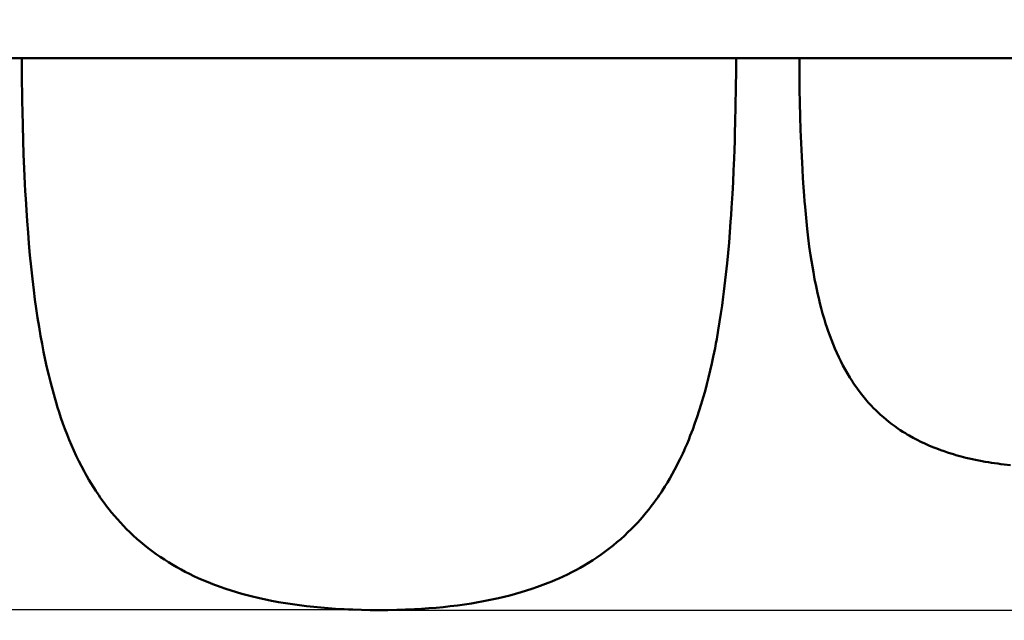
# Model space of a CAD drawing. Header units: millimetres. Extents: x 460 to 2336, y 1062 to 2601.
# Tile 3 of 9: x 844 to 1533, y 1413 to 1833. Entities that reach past the tile are written whole.
import ezdxf

# ---------------------------------------------------------------- set-up
doc = ezdxf.new("R2010")
doc.units = ezdxf.units.MM
doc.header["$LTSCALE"] = 10
doc.layers.add('Quota (ISO)', color=7, linetype='Continuous', lineweight=25)
doc.layers.add('Visibile (ISO)', color=7, linetype='Continuous', lineweight=50)
doc.styles.add('Testo nota (ISO)', font='tahoma.ttf')
doc.dimstyles.new('PENTA', dxfattribs={"dimscale": 10, "dimtxt": 2.5, "dimasz": 2.5, "dimexe": 3.175, "dimexo": 0, "dimgap": 0.762, "dimtad": 1, "dimrnd": 1e-08, "dimtxsty": 'Testo nota (ISO)', "dimcen": 0.09, "dimdle": 10, "dimclrd": 256, "dimclre": 256, "dimclrt": 256, "dimazin": 2, "dimtfac": 0.8, "dimtmove": 0, "dimatfit": 3, "dimfxl": 1, "dimtolj": 1, "dimlwd": -1, "dimlwe": -1, "dimarcsym": 0})

# ---------------------------------------------------------------- blocks, each defined once
blk = doc.blocks.new('*D31')
at = {"layer": 'Defpoints', "color": 0, "transparency": 16777216}
for p in [(768.68, 1806.97), (1827.18, 1806.97), (1827.18, 1300.11)]:
    blk.add_point(p, dxfattribs=at)
at = {"layer": 'Quota (ISO)', "transparency": 16777216}
for p, q in [((768.68, 1806.97), (768.68, 1268.36)), ((1827.18, 1806.97), (1827.18, 1268.36)), ((793.68, 1300.11), (1802.18, 1300.11))]:
    blk.add_line(p, q, dxfattribs=at)
for points in [[(793.68, 1304.28), (793.68, 1295.95), (768.68, 1300.11)], [(1802.18, 1304.28), (1802.18, 1295.95), (1827.18, 1300.11)]]:
    blk.add_solid(points, dxfattribs=at)
at = {"layer": 'Quota (ISO)', "transparency": 16777216, "insert": (1297.93, 1323.63), "char_height": 25, "attachment_point": 5, "style": 'Testo nota (ISO)'}
blk.add_mtext('\\A1;1058,5', dxfattribs=at)
blk = doc.blocks.new('*D43')
at = {"layer": 'Defpoints', "color": 0, "transparency": 16777216}
for p in [(1086.47, 2220.02), (496.84, 1420.26), (1108.27, 1420.26)]:
    blk.add_point(p, dxfattribs=at)
at = {"layer": 'Quota (ISO)', "transparency": 16777216}
for p, q in [((1086.47, 2220.02), (465.09, 2220.02)), ((496.84, 2195.02), (496.84, 1445.26)), ((1108.27, 1420.26), (465.09, 1420.26))]:
    blk.add_line(p, q, dxfattribs=at)
for points in [[(492.67, 2195.02), (501, 2195.02), (496.84, 2220.02)], [(492.67, 1445.26), (501, 1445.26), (496.84, 1420.26)]]:
    blk.add_solid(points, dxfattribs=at)
at = {"layer": 'Quota (ISO)', "transparency": 16777216, "insert": (476.15, 1820.41), "char_height": 25, "attachment_point": 5, "rotation": 90, "style": 'Testo nota (ISO)'}
blk.add_mtext('\\A1;800', dxfattribs=at)
blk = doc.blocks.new('*D47')
at = {"layer": 'Defpoints', "color": 0, "transparency": 16777216}
for p in [(1676.28, 2338.07), (2070.05, 2338.07), (1098.94, 1420.13)]:
    blk.add_point(p, dxfattribs=at)
at = {"layer": 'Quota (ISO)', "transparency": 16777216}
for p, q in [((1676.28, 2338.07), (2101.8, 2338.07)), ((2070.05, 1445.13), (2070.05, 2313.07)), ((1098.94, 1420.13), (2101.8, 1420.13))]:
    blk.add_line(p, q, dxfattribs=at)
for points in [[(2065.88, 2313.07), (2074.21, 2313.07), (2070.05, 2338.07)], [(2065.88, 1445.13), (2074.21, 1445.13), (2070.05, 1420.13)]]:
    blk.add_solid(points, dxfattribs=at)
at = {"layer": 'Quota (ISO)', "transparency": 16777216, "insert": (2049.41, 1879.1), "char_height": 25, "width": 417.2148, "attachment_point": 5, "rotation": 90, "style": 'Testo nota (ISO)'}
blk.add_mtext('\\A1;H MAX 300', dxfattribs=at)

msp = doc.modelspace()

# ---------------------------------------------------------------- linework, layer by layer
at = {"layer": 'Visibile (ISO)'}
for p, q in [((1802.933, 1806.514), (792.933, 1806.514)), ((845.861, 1806.514), (845.926, 1796.468)), ((1345.722, 1797.807), (1345.776, 1806.514)), ((1389.999, 1806.514), (1390.063, 1797.355)), ((845.926, 1796.468), (846.001, 1789.502)), ((1345.584, 1785.547), (1345.722, 1797.807)), ((1390.063, 1797.355), (1390.135, 1791.002)), ((846.001, 1789.502), (846.096, 1782.553)), ((1345.381, 1773.337), (1345.584, 1785.547)), ((1390.135, 1791.002), (1390.227, 1784.666)), ((1390.227, 1784.666), (1390.403, 1775.196)), ((846.096, 1782.553), (846.206, 1775.953)), ((846.206, 1775.953), (846.336, 1769.368)), ((1345.111, 1761.18), (1345.381, 1773.337)), ((1390.403, 1775.196), (1390.629, 1765.769)), ((846.336, 1769.368), (846.575, 1759.271)), ((1390.629, 1765.769), (1390.908, 1756.387)), ((846.575, 1759.271), (846.865, 1749.213)), ((1344.941, 1754.869), (1345.111, 1761.18)), ((1344.752, 1748.573), (1344.941, 1754.869)), ((1390.908, 1756.387), (1391.247, 1747.053)), ((846.865, 1749.213), (847.208, 1739.195)), ((1344.544, 1742.383), (1344.752, 1748.573)), ((1391.247, 1747.053), (1391.651, 1737.768)), ((847.208, 1739.195), (847.609, 1729.219)), ((1344.315, 1736.209), (1344.544, 1742.383)), ((1391.651, 1737.768), (1391.88, 1733.146)), ((1343.973, 1727.942), (1344.315, 1736.209)), ((1391.88, 1733.146), (1392.127, 1728.537)), ((847.609, 1729.219), (848.103, 1718.626)), ((1343.588, 1719.704), (1343.973, 1727.942)), ((1392.127, 1728.537), (1392.489, 1722.415)), ((848.103, 1718.626), (848.378, 1713.349)), ((1343.158, 1711.498), (1343.588, 1719.704)), ((1392.489, 1722.415), (1392.889, 1716.319)), ((1392.889, 1716.319), (1393.33, 1710.251)), ((848.378, 1713.349), (848.672, 1708.085)), ((1342.58, 1701.694), (1343.158, 1711.498)), ((1393.33, 1710.251), (1393.639, 1706.332)), ((848.672, 1708.085), (849.152, 1700.215)), ((1393.639, 1706.332), (1393.968, 1702.425)), ((1393.968, 1702.425), (1394.438, 1697.237)), ((849.152, 1700.215), (849.679, 1692.378)), ((1341.928, 1691.94), (1342.263, 1696.811)), ((1342.263, 1696.811), (1342.58, 1701.694)), ((1394.438, 1697.237), (1394.946, 1692.073)), ((849.679, 1692.378), (850.257, 1684.575)), ((1341.387, 1684.658), (1341.928, 1691.94)), ((1394.946, 1692.073), (1395.495, 1686.934)), ((850.257, 1684.575), (850.89, 1676.807)), ((1340.799, 1677.408), (1341.387, 1684.658)), ((1395.495, 1686.934), (1396.211, 1680.803)), ((850.89, 1676.807), (851.629, 1668.546)), ((1340.162, 1670.19), (1340.799, 1677.408)), ((1396.211, 1680.803), (1396.995, 1674.713)), ((1396.995, 1674.713), (1397.413, 1671.684)), ((851.629, 1668.546), (852.438, 1660.33)), ((1339.472, 1663.005), (1340.162, 1670.19)), ((1397.413, 1671.684), (1397.85, 1668.667)), ((1397.85, 1668.667), (1398.462, 1664.662)), ((1338.64, 1655.064), (1339.472, 1663.005)), ((1398.462, 1664.662), (1399.111, 1660.679)), ((1399.111, 1660.679), (1399.797, 1656.719)), ((852.438, 1660.33), (852.873, 1656.215)), ((852.873, 1656.215), (853.328, 1652.113)), ((1338.19, 1651.056), (1338.64, 1655.064)), ((1399.797, 1656.719), (1400.71, 1651.803)), ((853.328, 1652.113), (853.797, 1648.07)), ((853.797, 1648.07), (854.286, 1644.039)), ((1337.246, 1643.186), (1337.721, 1647.06)), ((1337.721, 1647.06), (1338.19, 1651.056)), ((1400.71, 1651.803), (1401.688, 1646.927)), ((1401.688, 1646.927), (1402.202, 1644.505)), ((854.286, 1644.039), (855.119, 1637.58)), ((1336.751, 1639.324), (1337.246, 1643.186)), ((1402.202, 1644.505), (1402.734, 1642.094)), ((1402.734, 1642.094), (1403.565, 1638.498)), ((855.119, 1637.58), (856.008, 1631.157)), ((1335.118, 1627.653), (1335.959, 1633.473)), ((1335.959, 1633.473), (1336.751, 1639.324)), ((1403.565, 1638.498), (1404.439, 1634.929)), ((1404.439, 1634.929), (1405.357, 1631.387)), ((856.008, 1631.157), (856.958, 1624.77)), ((1334.226, 1621.864), (1335.118, 1627.653)), ((1405.357, 1631.387), (1406.32, 1627.874)), ((1406.32, 1627.874), (1406.927, 1625.76)), ((856.958, 1624.77), (857.971, 1618.422)), ((1333.281, 1616.109), (1334.226, 1621.864)), ((1406.927, 1625.76), (1407.551, 1623.658)), ((1407.551, 1623.658), (1408.411, 1620.872)), ((1408.411, 1620.872), (1409.305, 1618.108)), ((857.971, 1618.422), (859.051, 1612.115)), ((1332.186, 1609.876), (1333.281, 1616.109)), ((1409.305, 1618.108), (1410.233, 1615.366)), ((1410.233, 1615.366), (1411.319, 1612.308)), ((1411.319, 1612.308), (1412.451, 1609.28)), ((859.051, 1612.115), (860.074, 1606.52)), ((860.074, 1606.52), (861.156, 1600.962)), ((1330.996, 1603.554), (1331.6, 1606.709)), ((1331.6, 1606.709), (1332.186, 1609.876)), ((1412.451, 1609.28), (1413.63, 1606.284)), ((1413.63, 1606.284), (1414.858, 1603.32)), ((861.156, 1600.962), (862.299, 1595.441)), ((1329.783, 1597.541), (1330.398, 1600.542)), ((1330.398, 1600.542), (1330.996, 1603.554)), ((1414.858, 1603.32), (1416.183, 1600.282)), ((1416.183, 1600.282), (1417.564, 1597.283)), ((862.299, 1595.441), (863.506, 1589.961)), ((1327.639, 1587.808), (1328.736, 1592.659)), ((1328.736, 1592.659), (1329.783, 1597.541)), ((1417.564, 1597.283), (1419, 1594.324)), ((1419, 1594.324), (1420.494, 1591.406)), ((863.506, 1589.961), (864.779, 1584.522)), ((1326.487, 1582.99), (1327.639, 1587.808)), ((1420.494, 1591.406), (1422.047, 1588.531)), ((1422.047, 1588.531), (1423.66, 1585.701)), ((1423.66, 1585.701), (1425.335, 1582.918)), ((864.779, 1584.522), (865.452, 1581.777)), ((865.452, 1581.777), (866.143, 1579.044)), ((866.143, 1579.044), (866.831, 1576.404)), ((1324.016, 1573.458), (1325.281, 1578.206)), ((1325.281, 1578.206), (1326.487, 1582.99)), ((1425.335, 1582.918), (1426.205, 1581.529)), ((1426.205, 1581.529), (1427.091, 1580.152)), ((1427.091, 1580.152), (1427.973, 1578.818)), ((1427.973, 1578.818), (1428.871, 1577.496)), ((866.831, 1576.404), (867.536, 1573.776)), ((867.536, 1573.776), (868.239, 1571.235)), ((868.239, 1571.235), (868.959, 1568.706)), ((1322.73, 1568.879), (1324.016, 1573.458)), ((1428.871, 1577.496), (1430.636, 1574.998)), ((1430.636, 1574.998), (1432.459, 1572.548)), ((1432.459, 1572.548), (1434.341, 1570.146)), ((868.959, 1568.706), (869.947, 1565.351)), ((869.947, 1565.351), (870.968, 1562.017)), ((1319.981, 1559.833), (1321.386, 1564.336)), ((1321.386, 1564.336), (1322.73, 1568.879)), ((1434.341, 1570.146), (1436.282, 1567.795)), ((1436.282, 1567.795), (1438.282, 1565.496)), ((1438.282, 1565.496), (1439.304, 1564.366)), ((1439.304, 1564.366), (1440.342, 1563.25)), ((870.968, 1562.017), (872.022, 1558.704)), ((872.022, 1558.704), (873.333, 1554.757)), ((1318.514, 1555.37), (1319.981, 1559.833)), ((1440.342, 1563.25), (1441.926, 1561.6)), ((1441.926, 1561.6), (1443.543, 1559.982)), ((1443.543, 1559.982), (1445.194, 1558.395)), ((1445.194, 1558.395), (1446.879, 1556.839)), ((873.333, 1554.757), (874.694, 1550.844)), ((874.694, 1550.844), (876.107, 1546.965)), ((1315.386, 1546.574), (1316.983, 1550.95)), ((1316.983, 1550.95), (1318.514, 1555.37)), ((1446.879, 1556.839), (1448.79, 1555.149)), ((1448.79, 1555.149), (1450.742, 1553.498)), ((1450.742, 1553.498), (1452.734, 1551.888)), ((1452.734, 1551.888), (1454.768, 1550.319)), ((1454.768, 1550.319), (1456.841, 1548.791)), ((876.107, 1546.965), (877.573, 1543.122)), ((1313.721, 1542.244), (1314.563, 1544.403)), ((1314.563, 1544.403), (1315.386, 1546.574)), ((1456.841, 1548.791), (1458.954, 1547.305)), ((1458.954, 1547.305), (1460.673, 1546.146)), ((1460.673, 1546.146), (1462.417, 1545.014)), ((1462.417, 1545.014), (1464.186, 1543.909)), ((1464.186, 1543.909), (1465.528, 1543.098)), ((877.573, 1543.122), (879.095, 1539.316)), ((879.095, 1539.316), (880.673, 1535.548)), ((1310.179, 1533.73), (1311.392, 1536.546)), ((1311.392, 1536.546), (1312.573, 1539.384)), ((1312.573, 1539.384), (1313.721, 1542.244)), ((1465.528, 1543.098), (1466.884, 1542.302)), ((1466.884, 1542.302), (1469.635, 1540.756)), ((1469.635, 1540.756), (1472.439, 1539.271)), ((1472.439, 1539.271), (1475.099, 1537.941)), ((1475.099, 1537.941), (1477.803, 1536.665)), ((1477.803, 1536.665), (1480.548, 1535.441)), ((880.673, 1535.548), (882.308, 1531.82)), ((882.308, 1531.82), (884.002, 1528.134)), ((1307.493, 1527.827), (1308.394, 1529.758)), ((1308.394, 1529.758), (1309.295, 1531.738)), ((1309.295, 1531.738), (1310.179, 1533.73)), ((1480.548, 1535.441), (1483.334, 1534.27)), ((1483.334, 1534.27), (1486.159, 1533.151)), ((1486.159, 1533.151), (1489.023, 1532.083)), ((1489.023, 1532.083), (1491.341, 1531.266)), ((1491.341, 1531.266), (1493.682, 1530.481)), ((1493.682, 1530.481), (1496.046, 1529.729)), ((1496.046, 1529.729), (1497.815, 1529.191)), ((884.002, 1528.134), (885.756, 1524.49)), ((885.756, 1524.49), (887.572, 1520.891)), ((1304.022, 1520.803), (1305.314, 1523.345)), ((1305.314, 1523.345), (1306.576, 1525.909)), ((1306.576, 1525.909), (1307.493, 1527.827)), ((1497.815, 1529.191), (1499.596, 1528.67)), ((1499.596, 1528.67), (1501.425, 1528.157)), ((1501.425, 1528.157), (1503.265, 1527.661)), ((1503.265, 1527.661), (1506.573, 1526.822)), ((1506.573, 1526.822), (1509.916, 1526.038)), ((1509.916, 1526.038), (1513.292, 1525.308)), ((1513.292, 1525.308), (1516.701, 1524.631)), ((1516.701, 1524.631), (1520.139, 1524.006)), ((1520.139, 1524.006), (1522.303, 1523.642)), ((1522.303, 1523.642), (1524.478, 1523.297)), ((1524.478, 1523.297), (1526.663, 1522.971)), ((1526.663, 1522.971), (1528.859, 1522.665)), ((887.572, 1520.891), (889.451, 1517.338)), ((889.451, 1517.338), (890.414, 1515.58)), ((1301.067, 1515.293), (1302.698, 1518.285)), ((1302.698, 1518.285), (1304.022, 1520.803)), ((1528.859, 1522.665), (1531.065, 1522.377)), ((1531.065, 1522.377), (1533.281, 1522.108)), ((1533.281, 1522.108), (1537.74, 1521.625)), ((890.414, 1515.58), (891.393, 1513.833)), ((891.393, 1513.833), (892.892, 1511.236)), ((892.892, 1511.236), (894.429, 1508.668)), ((1295.892, 1506.533), (1297.664, 1509.417)), ((1297.664, 1509.417), (1299.389, 1512.337)), ((1299.389, 1512.337), (1301.067, 1515.293)), ((894.429, 1508.668), (896.002, 1506.128)), ((896.002, 1506.128), (897.614, 1503.618)), ((897.614, 1503.618), (899.71, 1500.483)), ((1291.947, 1500.509), (1293.017, 1502.092)), ((1293.017, 1502.092), (1294.07, 1503.687)), ((1294.07, 1503.687), (1295.892, 1506.533)), ((899.71, 1500.483), (900.781, 1498.934)), ((900.781, 1498.934), (901.868, 1497.398)), ((901.868, 1497.398), (903.528, 1495.118)), ((1286.417, 1492.867), (1288.122, 1495.132)), ((1288.122, 1495.132), (1289.792, 1497.427)), ((1289.792, 1497.427), (1290.877, 1498.962)), ((1290.877, 1498.962), (1291.947, 1500.509)), ((903.528, 1495.118), (905.223, 1492.867)), ((905.223, 1492.867), (906.953, 1490.646)), ((906.953, 1490.646), (908.72, 1488.456)), ((908.72, 1488.456), (910.725, 1486.059)), ((1280.878, 1486.017), (1282.897, 1488.429)), ((1282.897, 1488.429), (1284.675, 1490.633)), ((1284.675, 1490.633), (1286.417, 1492.867)), ((910.725, 1486.059), (912.775, 1483.701)), ((912.775, 1483.701), (914.869, 1481.383)), ((914.869, 1481.383), (917.008, 1479.105)), ((1276.705, 1481.312), (1278.814, 1483.644)), ((1278.814, 1483.644), (1280.878, 1486.017)), ((917.008, 1479.105), (919.192, 1476.868)), ((919.192, 1476.868), (921.421, 1474.673)), ((921.421, 1474.673), (923.903, 1472.326)), ((1267.579, 1472.181), (1270.104, 1474.562)), ((1270.104, 1474.562), (1272.35, 1476.77)), ((1272.35, 1476.77), (1274.55, 1479.02)), ((1274.55, 1479.02), (1276.705, 1481.312)), ((923.903, 1472.326), (926.439, 1470.03)), ((926.439, 1470.03), (929.028, 1467.786)), ((929.028, 1467.786), (931.67, 1465.594)), ((1259.676, 1465.356), (1262.364, 1467.578)), ((1262.364, 1467.578), (1264.999, 1469.853)), ((1264.999, 1469.853), (1267.579, 1472.181)), ((931.67, 1465.594), (934.364, 1463.454)), ((934.364, 1463.454), (937.11, 1461.368)), ((937.11, 1461.368), (939.908, 1459.335)), ((1251.29, 1459.023), (1254.138, 1461.079)), ((1254.138, 1461.079), (1256.934, 1463.19)), ((1256.934, 1463.19), (1259.676, 1465.356)), ((939.908, 1459.335), (942.757, 1457.355)), ((942.757, 1457.355), (945.656, 1455.431)), ((945.656, 1455.431), (948.605, 1453.561)), ((1242.436, 1453.192), (1245.439, 1455.08)), ((1245.439, 1455.08), (1248.39, 1457.023)), ((1248.39, 1457.023), (1251.29, 1459.023)), ((948.605, 1453.561), (951.603, 1451.745)), ((951.603, 1451.745), (954.473, 1450.084)), ((954.473, 1450.084), (957.385, 1448.472)), ((957.385, 1448.472), (960.338, 1446.908)), ((960.338, 1446.908), (963.331, 1445.394)), ((1230.74, 1446.62), (1233.661, 1448.153)), ((1233.661, 1448.153), (1236.543, 1449.733)), ((1236.543, 1449.733), (1239.384, 1451.362)), ((1239.384, 1451.362), (1242.436, 1453.192)), ((963.331, 1445.394), (966.364, 1443.929)), ((966.364, 1443.929), (969.436, 1442.512)), ((969.436, 1442.512), (972.233, 1441.278)), ((972.233, 1441.278), (975.06, 1440.083)), ((975.06, 1440.083), (977.916, 1438.928)), ((1214.303, 1439.159), (1216.805, 1440.178)), ((1216.805, 1440.178), (1219.285, 1441.226)), ((1219.285, 1441.226), (1221.742, 1442.305)), ((1221.742, 1442.305), (1224.779, 1443.696)), ((1224.779, 1443.696), (1227.778, 1445.134)), ((1227.778, 1445.134), (1230.74, 1446.62)), ((977.916, 1438.928), (980.801, 1437.81)), ((980.801, 1437.81), (982.74, 1437.087)), ((982.74, 1437.087), (984.692, 1436.381)), ((984.692, 1436.381), (988.63, 1435.019)), ((988.63, 1435.019), (992.319, 1433.817)), ((992.319, 1433.817), (996.047, 1432.672)), ((1195.276, 1432.579), (1199.114, 1433.752)), ((1199.114, 1433.752), (1202.91, 1434.986)), ((1202.91, 1434.986), (1206.663, 1436.28)), ((1206.663, 1436.28), (1210.507, 1437.686)), ((1210.507, 1437.686), (1212.411, 1438.414)), ((1212.411, 1438.414), (1214.303, 1439.159)), ((996.047, 1432.672), (999.812, 1431.583)), ((999.812, 1431.583), (1003.613, 1430.55)), ((1003.613, 1430.55), (1007.45, 1429.571)), ((1007.45, 1429.571), (1011.32, 1428.646)), ((1011.32, 1428.646), (1014.44, 1427.944)), ((1014.44, 1427.944), (1017.581, 1427.276)), ((1017.581, 1427.276), (1020.741, 1426.64)), ((1020.741, 1426.64), (1023.123, 1426.185)), ((1167.709, 1426.036), (1170.098, 1426.486)), ((1170.098, 1426.486), (1172.475, 1426.953)), ((1172.475, 1426.953), (1174.841, 1427.439)), ((1174.841, 1427.439), (1177.196, 1427.944)), ((1177.196, 1427.944), (1179.54, 1428.468)), ((1179.54, 1428.468), (1183.53, 1429.409)), ((1183.53, 1429.409), (1187.483, 1430.408)), ((1187.483, 1430.408), (1191.399, 1431.464)), ((1191.399, 1431.464), (1195.276, 1432.579)), ((1023.123, 1426.185), (1025.516, 1425.748)), ((1025.516, 1425.748), (1030.333, 1424.928)), ((1030.333, 1424.928), (1035.245, 1424.171)), ((1035.245, 1424.171), (1040.194, 1423.483)), ((1040.194, 1423.483), (1045.181, 1422.865)), ((1045.181, 1422.865), (1050.202, 1422.313)), ((1050.202, 1422.313), (1055.256, 1421.827)), ((1055.256, 1421.827), (1060.342, 1421.406)), ((1060.342, 1421.406), (1065.458, 1421.046)), ((1065.458, 1421.046), (1068.439, 1420.865)), ((1068.439, 1420.865), (1071.428, 1420.705)), ((1071.428, 1420.705), (1074.461, 1420.563)), ((1074.461, 1420.563), (1077.503, 1420.441)), ((1077.503, 1420.441), (1083.578, 1420.256)), ((1083.578, 1420.256), (1089.685, 1420.147)), ((1089.685, 1420.147), (1095.822, 1420.112)), ((1095.822, 1420.112), (1102.063, 1420.149)), ((1102.063, 1420.149), (1108.274, 1420.262)), ((1108.274, 1420.262), (1111.387, 1420.348)), ((1111.387, 1420.348), (1114.491, 1420.454)), ((1114.491, 1420.454), (1117.548, 1420.579)), ((1117.548, 1420.579), (1120.596, 1420.725)), ((1120.596, 1420.725), (1125.688, 1421.015)), ((1125.688, 1421.015), (1130.752, 1421.365)), ((1130.752, 1421.365), (1135.788, 1421.775)), ((1135.788, 1421.775), (1140.794, 1422.248)), ((1140.794, 1422.248), (1145.769, 1422.785)), ((1145.769, 1422.785), (1150.709, 1423.388)), ((1150.709, 1423.388), (1155.614, 1424.058)), ((1155.614, 1424.058), (1160.482, 1424.796)), ((1160.482, 1424.796), (1165.31, 1425.605)), ((1165.31, 1425.605), (1167.709, 1426.036))]:
    msp.add_line(p, q, dxfattribs=at)

# ---------------------------------------------------------------- dimensions: what is measured, and where the dimension line sits
at = {"layer": 'Quota (ISO)'}
dim = msp.add_linear_dim(base=(2070.047, 2338.071), p1=(1098.943, 1420.13), p2=(1676.283, 2338.071), angle=90, text='H MAX 300', dimstyle='PENTA', override={"dimatfit": 1}, dxfattribs=at)
dim.commit()
dim.dimension.update_dxf_attribs({"geometry": '*D47', "text_midpoint": (2049.407, 1879.101)})
dim = msp.add_linear_dim(base=(496.838, 1420.262), p1=(1086.467, 2220.018), p2=(1108.274, 1420.262), angle=90, text='800', dimstyle='PENTA', override={"dimtofl": 0, "dimatfit": 1}, dxfattribs=at)
dim.commit()
dim.dimension.update_dxf_attribs({"geometry": '*D43', "text_midpoint": (496.838, 1820.41), "dimtype": 160})
dim = msp.add_linear_dim(base=(1827.183, 1300.114), p1=(768.683, 1806.973), p2=(1827.183, 1806.973), angle=180, dimstyle='PENTA', override={"dimgap": 0.762, "dimdec": 2, "dimtol": 0, "dimlim": 0, "dimtp": 0, "dimtm": 0, "dimtdec": 2, "dimtofl": 0, "dimatfit": 1}, dxfattribs=at)
dim.commit()
dim.dimension.update_dxf_attribs({"geometry": '*D31', "text_midpoint": (1297.933, 1300.114), "dimtype": 160})

doc.saveas('drawing.dxf')
